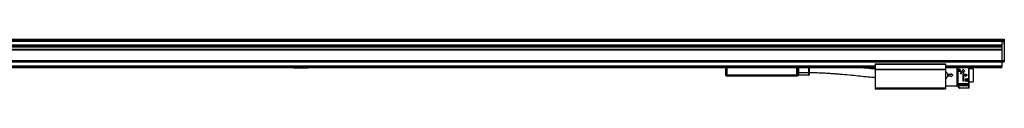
# Model space of a CAD drawing. Header units: millimetres. Extents: x -741 to 2848, y 394 to 730.
# Tile 15 of 15: x 2009 to 2848, y 539 to 581. Entities that reach past the tile are written whole.
import ezdxf

# ---------------------------------------------------------------- set-up
doc = ezdxf.new("R2010")
doc.units = ezdxf.units.MM

# ---------------------------------------------------------------- blocks, each defined once
blk = doc.blocks.new('Drawing View6')
at = {"color": 7, "linetype": 'Continuous', "lineweight": 25}
for p, q in [((-1022.1, 30.58), (173.9, 30.58)), ((-1022.1, 30.39), (173.9, 30.39)), ((-1022.1, 29.32), (173.9, 29.32)), ((-1022.1, 28.86), (173.9, 28.86)), ((-1022.1, 25.92), (173.9, 25.92)), ((-1022.1, 25.67), (173.9, 25.67)), ((173.9, 30.58), (175.9, 30.58)), ((173.9, 30.58), (173.9, 30.39)), ((173.9, 30.58), (173.9, 30.39)), ((173.9, 30.39), (175.9, 30.39)), ((173.9, 30.39), (173.9, 30.39)), ((173.9, 30.39), (173.9, 29.32)), ((173.9, 29.32), (175.9, 29.32)), ((173.9, 29.32), (173.9, 28.86)), ((173.9, 28.86), (173.9, 12.5)), ((173.9, 28.86), (175.9, 28.86)), ((173.9, 28.86), (173.9, 25.92)), ((173.9, 25.67), (173.9, 24.77)), ((175.9, 30.58), (175.9, 30.39)), ((175.9, 30.39), (175.9, 29.32)), ((175.92, 29.51), (175.9, 29.51)), ((175.9, 29.32), (175.9, 28.86)), ((175.9, 28.86), (175.9, 12.5)), ((175.9, 26.51), (175.92, 26.51)), ((175.92, 29.01), (175.92, 29.51)), ((175.92, 26.51), (175.92, 29.01)), ((-1022.1, 24.77), (173.9, 24.77)), ((-1022.1, 24.52), (173.9, 24.52)), ((-1022.1, 24.43), (173.9, 24.43)), ((-1022.1, 24.18), (173.9, 24.18)), ((-1022.1, 22.06), (173.9, 22.06)), ((-1022.1, 21.81), (173.9, 21.81)), ((-1022.1, 21.72), (173.9, 21.72)), ((-1022.1, 21.47), (173.9, 21.47)), ((173.9, 21.47), (173.9, 12.5)), ((-1022.1, 12.5), (173.9, 12.5)), ((-1022.1, 11.5), (173.9, 11.5)), ((-1022.1, 11.3), (173.9, 11.3)), ((65.9, 9.69), (65.9, 9.49)), ((65.9, 9.69), (125.9, 9.69)), ((65.9, 9.49), (65.9, 5.19)), ((65.9, 9.49), (125.9, 9.49)), ((125.9, 9.69), (125.9, 9.49)), ((125.9, 9.49), (125.9, 5.19)), ((173.9, 12.5), (175.9, 12.5)), ((173.9, 12.5), (173.9, 11.5)), ((173.9, 11.5), (175.9, 11.5)), ((173.9, 11.5), (173.9, 11.3)), ((173.9, 11.3), (173.9, 7.89)), ((175.9, 12.5), (175.9, 11.5)), ((-914.1, 7.89), (65.9, 7.89)), ((-914.1, 7.69), (65.9, 7.69)), ((-914.1, 7.49), (65.9, 7.49)), ((-914.1, 6.69), (65.9, 6.69)), ((-914.1, 6.49), (65.9, 6.49)), ((-429.84, 6.2), (-418.36, 6.2)), ((-61.6, 6.49), (-61.6, 0.06)), ((-60.6, 0.06), (-61.6, 0.06)), ((-60.6, 6.49), (-60.6, 0.06)), ((-1, 0.06), (-60.6, 0.06)), ((-60.6, 0.06), (-60.6, -0.06)), ((-1, 0.06), (-1, 6.49)), ((-1, 0.06), (-1, -0.06)), ((0, 0.06), (0, 6.49)), ((0.3, 1.7), (0, 1.7)), ((0.3, 1.5), (0, 1.5)), ((0, 0), (0, 0.07)), ((0.3, 6.49), (0.3, 1.7)), ((0.3, 1.7), (0.5, 1.7)), ((0.3, 1.7), (0.3, 1.5)), ((0.5, 2), (0.5, 6.49)), ((0.5, 2), (0.7, 2)), ((0.5, 0.2), (0.5, 2)), ((0.7, 2), (0.7, 6.49)), ((9.1, 2), (0.7, 2)), ((0.7, 0), (0.7, 2)), ((9.1, 6.49), (9.1, 2)), ((9.1, 2), (9.1, 0)), ((9.6, 2), (9.1, 2)), ((9.6, 6.49), (9.6, 2)), ((9.6, 2), (9.6, 0.5)), ((65.9, 5.19), (125.9, 5.19)), ((65.9, 5.19), (65.9, 4.99)), ((65.9, 4.99), (125.9, 4.99)), ((65.9, 4.99), (65.9, 4.79)), ((65.9, 4.79), (125.9, 4.79)), ((65.9, 4.79), (65.9, -10.76)), ((125.9, 7.89), (173.9, 7.89)), ((125.9, 7.69), (173.9, 7.69)), ((125.9, 7.49), (173.9, 7.49)), ((125.9, 6.69), (173.9, 6.69)), ((125.9, 6.49), (173.9, 6.49)), ((125.9, 5.19), (125.9, 4.99)), ((125.9, 4.99), (125.9, 4.79)), ((125.9, 4.79), (125.9, -10.76)), ((127.63, 1.14), (127.63, -1.14)), ((128.13, 0.75), (128.13, -0.75)), ((128.13, 0.75), (130.63, 0.75)), ((130.63, 1.45), (130.63, 0.75)), ((130.63, 1.45), (132.13, 0)), ((132.13, 0), (130.63, -1.45)), ((135.63, -9), (135.63, 6.49)), ((135.63, 0.08), (136.08, 0.08)), ((136.08, 6.49), (136.08, -8.95)), ((136.18, 6.49), (136.18, -9.07)), ((136.84, 5.18), (136.84, 3.11)), ((136.84, 5.18), (138.19, 5.18)), ((138.49, 3.11), (136.84, 3.11)), ((138.19, 3.47), (138.19, 5.18)), ((138.19, 3.47), (138.49, 3.47)), ((138.19, 1.67), (138.19, 1.31)), ((138.19, 1.67), (138.49, 1.67)), ((138.49, 1.31), (138.19, 1.31)), ((140.68, 4.65), (139.94, 3.38)), ((140.44, 3.38), (139.94, 3.38)), ((140.44, 3.38), (140.44, -5.18)), ((140.98, 5.18), (140.68, 4.65)), ((140.98, 5.18), (141.28, 4.65)), ((141.28, 4.65), (142.01, 3.38)), ((142.01, 3.38), (141.52, 3.38)), ((141.52, 0.54), (141.52, 3.38)), ((141.52, 0.54), (142.87, 0.54)), ((142.87, 1.04), (142.87, 0.54)), ((142.87, 1.04), (144.67, 0)), ((144.67, 0), (142.87, -1.03)), ((145.9, -8.77), (145.9, 6.49)), ((149.43, 5.55), (145.9, 5.55)), ((149.43, 5.55), (149.43, -5.55)), ((173.9, 7.89), (173.9, 7.69)), ((173.9, 7.69), (173.9, 7.49)), ((173.9, 7.49), (173.9, 6.69)), ((173.9, 6.69), (173.9, 6.49)), ((-60.6, -0.06), (-61.58, -0.06)), ((-61.58, -0.06), (-61.5, -0.35)), ((-61.5, -0.35), (-60.6, -0.35)), ((-61.31, -0.5), (-60.6, -0.5)), ((-1, -0.06), (-60.6, -0.06)), ((-60.6, -0.06), (-60.6, -0.35)), ((-60.6, -0.35), (-1.06, -0.35)), ((-60.6, -0.5), (-60.6, -0.35)), ((-60.6, -0.5), (-1.06, -0.5)), ((-0.98, -0.07), (-1.06, -0.35)), ((-0.98, -0.07), (-1, -0.06)), ((-0.01, -0.07), (-0.09, -0.35)), ((-0.01, -0.06), (-0.01, -0.07)), ((9.1, 0), (0.7, 0)), ((130.63, -0.75), (128.13, -0.75)), ((130.63, -0.75), (130.63, -1.45)), ((135.63, -7.15), (136.08, -7.15)), ((136.45, -7.76), (136.45, -8.01)), ((144.8, -7.34), (137.2, -7.34)), ((137.2, -7.34), (137.2, -7.61)), ((137.2, -7.61), (144.8, -7.61)), ((137.2, -7.88), (144.8, -7.88)), ((141.52, -5.18), (140.44, -5.18)), ((142.87, -0.54), (141.52, -0.54)), ((141.52, -5.18), (141.52, -0.54)), ((142.42, -3.11), (143.99, -3.11)), ((142.42, -3.11), (142.42, -5.18)), ((143.99, -5.18), (142.42, -5.18)), ((142.87, -0.54), (142.87, -1.03)), ((143.99, -3.47), (143.5, -3.47)), ((143.5, -4.82), (143.5, -3.47)), ((143.5, -4.82), (143.99, -4.82)), ((144.8, -7.61), (144.8, -7.34)), ((145.55, -8.01), (145.55, -7.76)), ((145.9, -5.55), (149.43, -5.55)), ((65.9, -10.76), (125.9, -10.76)), ((65.9, -10.76), (65.9, -11.51)), ((65.9, -11.51), (125.9, -11.51)), ((125.9, -9), (135.63, -9)), ((125.9, -10.76), (125.9, -11.51)), ((137.36, -10.91), (136.08, -8.95)), ((136.18, -9.07), (137.37, -10.91)), ((145.6, -9.04), (136.52, -9.04)), ((137.62, -10.74), (136.52, -9.04)), ((144.8, -8.46), (137.2, -8.46)), ((137.2, -8.49), (144.8, -8.49)), ((137.62, -10.74), (145.6, -10.74)), ((145.6, -11.04), (137.62, -11.04)), ((145.6, -10.74), (145.6, -9.04)), ((145.9, -10.74), (145.9, -8.77))]:
    blk.add_line(p, q, dxfattribs=at)
at = {"color": 7, "linetype": 'Continuous', "lineweight": 25, "flags": 128}
for points in [[(-1.06, -0.5), (-1.06, -0.5), (-1.06, -0.49), (-1.06, -0.48), (-1.06, -0.46), (-1.06, -0.44), (-1.06, -0.41), (-1.06, -0.38), (-1.06, -0.35)], [(137.37, -10.91), (137.37, -10.91), (137.36, -10.91), (137.36, -10.91), (137.36, -10.91), (137.36, -10.91), (137.36, -10.91), (137.36, -10.91), (137.36, -10.91)], [(137.61, -11.04), (137.61, -11.04), (137.61, -11.04), (137.61, -11.04), (137.61, -11.04), (137.61, -11.04), (137.62, -11.04), (137.62, -11.04), (137.62, -11.04)], [(137.62, -10.74), (137.62, -10.8), (137.62, -10.86), (137.62, -10.91), (137.62, -10.95), (137.62, -10.99), (137.62, -11.02), (137.62, -11.04), (137.62, -11.04)], [(145.6, -11.04), (145.6, -11.04), (145.6, -11.02), (145.6, -10.99), (145.6, -10.95), (145.6, -10.91), (145.6, -10.86), (145.6, -10.8), (145.6, -10.74)], [(145.6, -10.74), (145.66, -10.74), (145.72, -10.74), (145.77, -10.74), (145.82, -10.74), (145.85, -10.74), (145.88, -10.74), (145.9, -10.74), (145.9, -10.74)]]:
    blk.add_lwpolyline(points, dxfattribs=at)
at = {"color": 7, "linetype": 'Continuous', "lineweight": 25}
for centre, radius, start, end in [((-427.46, 9.94), 4.43, 233.5201, 237.59666), ((-420.73, 9.94), 4.43, 302.40334, 306.4799), ((-61.1, 0.06), 0.5, 180, 195), ((-15.45, 1.87), 14.6, 352.36768, 352.87979), ((-0.5, 0.06), 0.5, 344.99728, 0), ((0.3, 1.3), 0.2, 0, 90), ((0.7, 0.2), 0.2, 180, 270), ((9.1, 0.5), 0.5, 270, 0), ((-61.31, -0.3), 0.2, 195, 270), ((-0.28, -0.3), 0.2, 270, 344.99728), ((-0.49, 0.06), 0.492, 344.9975, 352.59764), ((137.61, -10.74), 0.3, 212.97823, 269.9999), ((137.62, -10.74), 0.3, 212.9133, 269.99153), ((145.6, -10.74), 0.3, 270, 0)]:
    blk.add_arc(centre, radius, start, end, dxfattribs=at)
for points, knots in [([(-0.96, 0.06), (-0.97, 0.06), (-0.98, 0.06), (-0.99, 0.06), (-1, 0.06)], [0, 0, 0, 0, 0.56007, 1, 1, 1, 1]), ([(0, 0.06), (0, 0.06), (-0.01, 0.05), (-0.1, 0.04), (-0.29, 0.04), (-0.6, 0.04), (-0.84, 0.06), (-0.96, 0.06)], [0, 0, 0, 0, 0.1356484, 0.2678671, 0.5209829, 0.753311, 1, 1, 1, 1]), ([(0, 0.06), (0, 0.06), (0, 0.06), (0, 0.06), (0, 0.06)], [0, 0, 0, 0, 0.559896, 1, 1, 1, 1]), ([(9.6, 2.25), (11.84, 2.23), (15.94, 2.19), (21.5, 1.96), (25.95, 1.71), (29.58, 1.47), (32.81, 1.22), (37.48, 0.84), (43.68, 0.27), (51, -0.46), (57.9, -1.15), (62.74, -1.63), (65.39, -1.86), (65.9, -1.9)], [0, 0, 0, 0, 0.1188541, 0.2175304, 0.2959724, 0.3553136, 0.4109989, 0.4677255, 0.6045246, 0.7417923, 0.8582668, 0.9727576, 1, 1, 1, 1]), ([(65.79, 5.14), (64.54, 5.26), (60.72, 5.6), (56.06, 6.07), (52.63, 6.41), (51.78, 6.49)], [0, 0, 0, 0, 0.266739, 0.817908, 1, 1, 1, 1]), ([(125.9, 3.04), (126.21, 2.81), (126.91, 2.31), (127.38, 1.56), (127.63, 1.14)], [0, 0, 0, 0, 0.441876, 1, 1, 1, 1]), ([(138.49, 1.31), (138.63, 1.32), (138.92, 1.36), (139.27, 1.6), (139.51, 1.95), (139.6, 2.38), (139.52, 2.8), (139.32, 3.11), (139.1, 3.29), (138.91, 3.39), (138.7, 3.46), (138.56, 3.46), (138.49, 3.47)], [0, 0, 0, 0, 0.121448, 0.244354, 0.365558, 0.490812, 0.619933, 0.749513, 0.814767, 0.878969, 0.93978, 1, 1, 1, 1]), ([(138.49, 1.67), (138.58, 1.68), (138.77, 1.7), (139, 1.85), (139.14, 2.04), (139.2, 2.22), (139.22, 2.35), (139.21, 2.5), (139.17, 2.65), (139.09, 2.8), (139, 2.91), (138.89, 3), (138.72, 3.08), (138.58, 3.1), (138.49, 3.11)], [0, 0, 0, 0, 0.11836, 0.23626, 0.355801, 0.420989, 0.489679, 0.534588, 0.622748, 0.695986, 0.755794, 0.821853, 0.884541, 1, 1, 1, 1]), ([(145.6, 4.55), (145.6, 5.17), (145.6, 5.89), (145.6, 6.42), (145.6, 6.49)], [0, 0, 0, 0, 0.852025, 1, 1, 1, 1]), ([(-1.06, -0.35), (-0.99, -0.36), (-0.85, -0.36), (-0.65, -0.37), (-0.48, -0.37), (-0.3, -0.37), (-0.13, -0.37), (-0.1, -0.36), (-0.09, -0.35)], [0, 0, 0, 0, 0.139968, 0.27569, 0.407552, 0.535976, 0.760473, 1, 1, 1, 1]), ([(-1.06, -0.5), (-0.97, -0.5), (-0.81, -0.5), (-0.59, -0.5), (-0.42, -0.5), (-0.31, -0.5), (-0.29, -0.5), (-0.28, -0.5)], [0, 0, 0, 0, 0.208443, 0.408034, 0.590919, 0.785161, 1, 1, 1, 1]), ([(-0.01, -0.07), (-0.02, -0.08), (-0.03, -0.1), (-0.13, -0.13), (-0.31, -0.14), (-0.62, -0.12), (-0.86, -0.09), (-0.98, -0.07)], [0, 0, 0, 0, 0.135621, 0.267831, 0.520984, 0.753366, 1, 1, 1, 1]), ([(127.63, -1.14), (127.38, -1.55), (126.91, -2.3), (126.21, -2.81), (125.9, -3.03)], [0, 0, 0, 0, 0.558124, 1, 1, 1, 1]), ([(136.45, -7.76), (136.47, -7.7), (136.49, -7.6), (136.66, -7.46), (136.91, -7.36), (137.11, -7.34), (137.2, -7.34)], [0, 0, 0, 0, 0.249186, 0.49919, 0.751586, 1, 1, 1, 1]), ([(136.45, -8.01), (136.46, -7.97), (136.48, -7.9), (136.56, -7.8), (136.67, -7.73), (136.8, -7.67), (136.98, -7.62), (137.12, -7.61), (137.2, -7.61)], [0, 0, 0, 0, 0.215373, 0.34906, 0.499747, 0.650815, 0.784688, 1, 1, 1, 1]), ([(136.45, -8.01), (136.46, -8.04), (136.46, -8.1), (136.51, -8.19), (136.58, -8.28), (136.68, -8.35), (136.8, -8.41), (136.93, -8.45), (137.07, -8.48), (137.16, -8.48), (137.2, -8.48)], [0, 0, 0, 0, 0.128896, 0.257701, 0.385944, 0.513088, 0.638581, 0.761863, 0.88245, 1, 1, 1, 1]), ([(137.2, -8.46), (137.13, -8.46), (136.99, -8.45), (136.8, -8.39), (136.68, -8.3), (136.64, -8.18), (136.68, -8.07), (136.8, -7.96), (136.99, -7.89), (137.13, -7.88), (137.2, -7.88)], [0, 0, 0, 0, 0.124111, 0.248737, 0.374114, 0.500001, 0.625889, 0.751266, 0.875894, 1, 1, 1, 1]), ([(143.99, -5.18), (144.11, -5.17), (144.36, -5.14), (144.69, -4.94), (144.95, -4.62), (145.06, -4.2), (145, -3.83), (144.86, -3.57), (144.73, -3.41), (144.57, -3.28), (144.38, -3.18), (144.19, -3.12), (144.06, -3.12), (143.99, -3.11)], [0, 0, 0, 0, 0.101914, 0.214829, 0.346939, 0.490821, 0.631706, 0.697116, 0.762183, 0.823721, 0.884692, 0.942289, 1, 1, 1, 1]), ([(143.99, -3.47), (144.03, -3.47), (144.12, -3.48), (144.28, -3.53), (144.47, -3.65), (144.63, -3.86), (144.68, -4.12), (144.64, -4.39), (144.51, -4.59), (144.37, -4.72), (144.25, -4.78), (144.12, -4.82), (144.03, -4.82), (143.99, -4.82)], [0, 0, 0, 0, 0.0565843, 0.113199, 0.2289494, 0.3528824, 0.480242, 0.6161965, 0.758031, 0.8227805, 0.8864055, 0.9434141, 1, 1, 1, 1]), ([(144.8, -7.34), (144.9, -7.34), (145.1, -7.36), (145.35, -7.46), (145.52, -7.6), (145.54, -7.7), (145.55, -7.76)], [0, 0, 0, 0, 0.249139, 0.500267, 0.751369, 1, 1, 1, 1]), ([(144.8, -7.61), (144.89, -7.61), (145.03, -7.62), (145.2, -7.67), (145.34, -7.73), (145.45, -7.8), (145.53, -7.89), (145.55, -7.97), (145.55, -8.01)], [0, 0, 0, 0, 0.215677, 0.349677, 0.500832, 0.651862, 0.785821, 1, 1, 1, 1]), ([(144.8, -7.88), (144.88, -7.88), (145.02, -7.89), (145.2, -7.96), (145.33, -8.07), (145.37, -8.18), (145.33, -8.3), (145.2, -8.39), (145.02, -8.45), (144.88, -8.46), (144.8, -8.46)], [0, 0, 0, 0, 0.124106, 0.248734, 0.374111, 0.499999, 0.625886, 0.751263, 0.875889, 1, 1, 1, 1]), ([(144.8, -8.48), (144.85, -8.48), (144.94, -8.48), (145.08, -8.45), (145.21, -8.41), (145.33, -8.35), (145.43, -8.28), (145.5, -8.19), (145.55, -8.1), (145.55, -8.04), (145.55, -8.01)], [0, 0, 0, 0, 0.11755, 0.238137, 0.361419, 0.486912, 0.614056, 0.742299, 0.871104, 1, 1, 1, 1]), ([(136.18, -9.07), (136.18, -9.07), (136.18, -9.07), (136.2, -9.06), (136.23, -9.06), (136.28, -9.05), (136.38, -9.04), (136.47, -9.04), (136.52, -9.04)], [0, 0, 0, 0, 0.107534, 0.215501, 0.32879, 0.444966, 0.704581, 1, 1, 1, 1]), ([(137.2, -8.46), (137.2, -8.47), (137.2, -8.49), (137.2, -8.48), (137.2, -8.48)], [0, 0, 0, 0, 0.770215, 1, 1, 1, 1]), ([(137.37, -10.93), (137.38, -10.94), (137.4, -10.97), (137.45, -11), (137.5, -11.02), (137.53, -11.03), (137.55, -11.04), (137.55, -11.04)], [0, 0, 0, 0, 0.188762, 0.507805, 0.773763, 0.985169, 1, 1, 1, 1]), ([(137.55, -11.04), (137.56, -11.04), (137.57, -11.04), (137.59, -11.04), (137.6, -11.04), (137.6, -11.04), (137.6, -11.04), (137.61, -11.04), (137.61, -11.04), (137.61, -11.04), (137.61, -11.04), (137.61, -11.04)], [0, 0, 0, 0, 0.122053, 0.201786, 0.222392, 0.237421, 0.256083, 0.289086, 0.371552, 0.720676, 1, 1, 1, 1]), ([(144.8, -8.48), (144.8, -8.48), (144.8, -8.49), (144.8, -8.47), (144.8, -8.46)], [0, 0, 0, 0, 0.229785, 1, 1, 1, 1]), ([(145.9, -8.77), (145.9, -8.77), (145.9, -8.77), (145.87, -8.79), (145.81, -8.84), (145.72, -8.93), (145.65, -9), (145.6, -9.04)], [0, 0, 0, 0, 0.131935, 0.273337, 0.43979, 0.689197, 1, 1, 1, 1])]:
    blk.add_open_spline(points, degree=3, knots=knots, dxfattribs=at)
for points in [[(145.6, -9.04), (145.6, -8.91), (145.6, -8.63), (145.6, -7.55), (145.6, -6.04), (145.6, -4.15), (145.6, -2.01), (145.6, 0.25), (145.6, 2.52), (145.6, 3.87), (145.6, 4.55)], [(137.2, -7.61), (137.2, -7.63), (137.2, -7.68), (137.2, -7.75), (137.2, -7.83), (137.2, -7.86), (137.2, -7.88)], [(144.8, -7.88), (144.8, -7.86), (144.8, -7.83), (144.8, -7.75), (144.8, -7.68), (144.8, -7.63), (144.8, -7.61)], [(137.37, -10.91), (137.38, -10.9), (137.39, -10.9), (137.44, -10.86), (137.53, -10.81), (137.59, -10.76), (137.62, -10.74)]]:
    blk.add_open_spline(points, degree=3, dxfattribs=at)

msp = doc.modelspace()

# ---------------------------------------------------------------- block references
at = {"color": 7, "linetype": 'Continuous', "lineweight": 25}
msp.add_blockref('Drawing View6', (2672.12, 550.15), dxfattribs=at)

doc.saveas('drawing.dxf')
